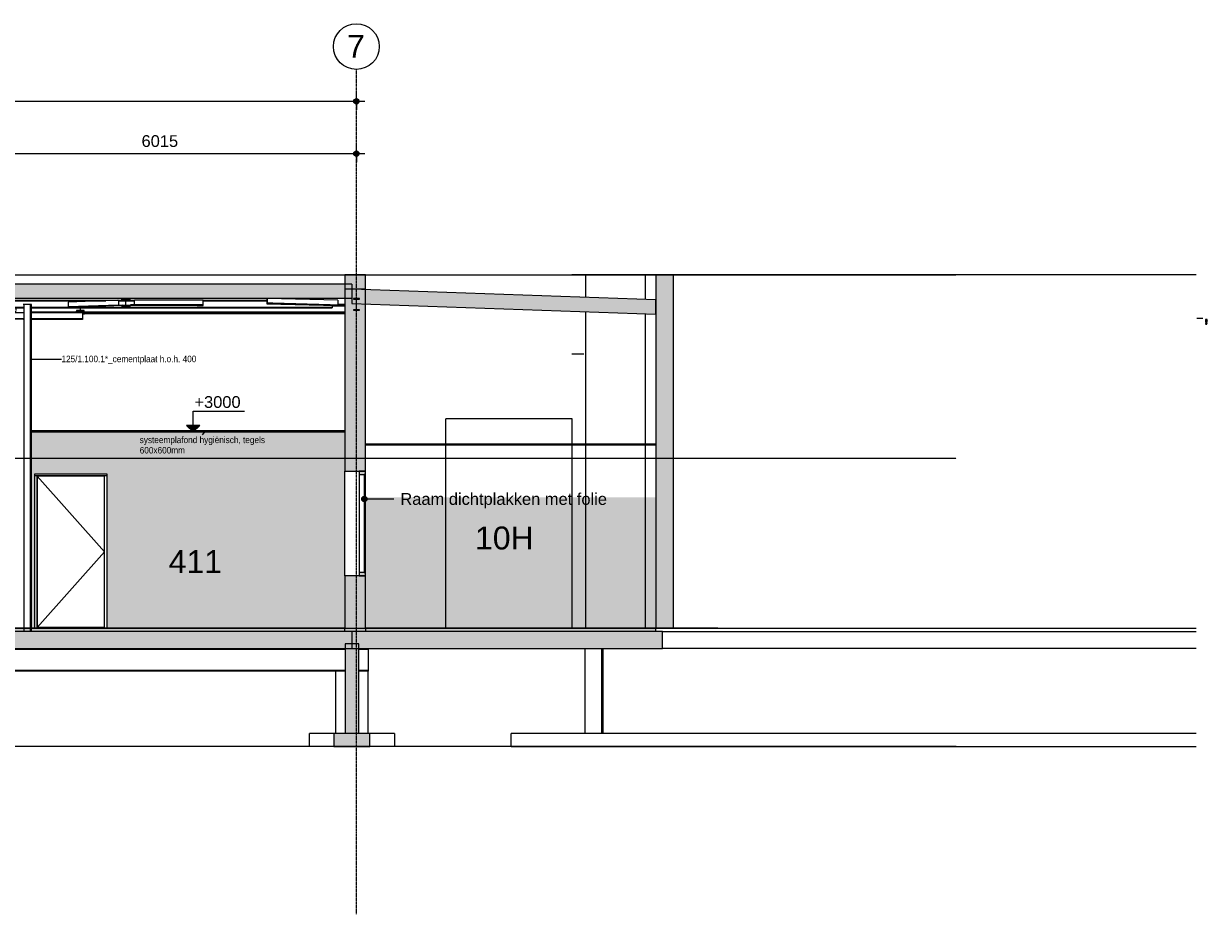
# Model space of a CAD drawing. Header units: millimetres. Extents: x 36905 to 147345, y -4712 to 9242.
# Tile 8 of 8: x 129239 to 147345, y -4376 to 9242. Entities that reach past the tile are written whole.
import ezdxf

# ---------------------------------------------------------------- set-up
doc = ezdxf.new("R2010")
doc.units = ezdxf.units.MM
for name, pattern in [('Afbreeklijn', [9, 5, -2, 0, -2]), ('ARC Grid Line', [22.225, 12.7, -3.175, 3.175, -3.175]), ('ARC Level Line', [32, 6, -5, 16, -5])]:
    doc.linetypes.add(name, pattern=pattern)
for name, color, linetype, lineweight in [('A--A23__Vloeren', 8, 'Continuous', 9), ('A--A2__Ruwbouw', 8, 'Continuous', 9), ('A--A45__Plafondafwerkingen', 8, 'Continuous', 9), ('A--AR9__AlgVoorz', 1, 'Continuous', 9), ('A--L$01A__Algemeen', 7, 'Continuous', 9), ('A--L$07A__Stramien', 1, 'Continuous', 13), ('A--L21__Buitenwanden', 3, 'Continuous', 9), ('A--L22__Binnenwanden', 2, 'Continuous', 9), ('A--L23__Vloeren', 3, 'Continuous', 9), ('A--L28__Hoofddraagconstructies', 3, 'Continuous', 9), ('A--L3__Afbouw', 2, 'Continuous', 9), ('A--L45__Plafondafwerkingen', 1, 'Continuous', 9), ('A--LD20__DetailPenFijn', 2, 'Continuous', 20), ('A--LD30__DetailPenMiddel', 3, 'Continuous', 9), ('A--LR9__AlgVoorz', 7, 'Continuous', 9), ('A--M$01A__Algemeen', 1, 'Continuous', 13), ('A--M$01A__Algemeen-100', 1, 'Continuous', 13), ('A--T$01A__Algemeen', 1, 'Continuous', 13), ('A--T$07A__Stramien', 1, 'Continuous', 13), ('A--TR9__AlgVoorz', 1, 'Continuous', 13)]:
    doc.layers.add(name, color=color, linetype=linetype, lineweight=lineweight)
doc.styles.add('Arial', font='arial.ttf', dxfattribs={"height": 180})
doc.styles.add('Arial_1', font='arial.ttf', dxfattribs={"height": 350})
doc.styles.add('Arial_3', font='arial.ttf', dxfattribs={"width": 0.9, "height": 100})
doc.styles.add('Arial_4', font='arial.ttf', dxfattribs={"height": 2.5})
doc.styles.add('Arial_5', font='arial.ttf', dxfattribs={"height": 3.5})
doc.styles.add('Arial_B', font='arial.ttf', dxfattribs={"height": 3.5})
doc.dimstyles.new('00_ARC_dimension_1_8mm', dxfattribs={"dimscale": 304.8, "dimtxt": 183.646692, "dimasz": 1.049869, "dimexe": 0.426509, "dimexo": 0.0625, "dimgap": 0.164042, "dimtad": 1, "dimdec": 0, "dimzin": 0, "dimdsep": 46, "dimtxsty": 'Arial', "dimblk1": 'DOTSMALL', "dimblk2": 'DOTSMALL', "dimsah": 1, "dimcen": 0.09, "dimdle": 0.426509, "dimadec": 3, "dimazin": 0, "dimtfac": 1, "dimtdec": 4, "dimtix": 1, "dimtmove": 0, "dimatfit": 3, "dimfxl": 0.426509, "dimfxlon": 1, "dimtvp": 1, "dimtolj": 1, "dimtzin": 0, "dimarcsym": 2})

# ---------------------------------------------------------------- blocks, each defined once
blk = doc.blocks.new('32_WI_WB_fixed glass - Ontwerpraam-2250316-DO - Doorsnede B')
at = {"layer": 'A--L3__Afbouw'}
h = blk.add_hatch(color=9, dxfattribs=at)
h.paths.add_polyline_path([(52573, 800), (52573, 850), (52473, 850), (52473, 800), (52552, 800)])
h.paths.add_polyline_path([(52573, 2350), (52573, 2400), (52473, 2400), (52473, 2350), (52552, 2350)])
blk.add_hatch(color=9, dxfattribs=at).paths.add_polyline_path([(52573, 850), (52573, 2350), (52552, 2350), (52552, 850)])
for p, q in [((52473, 2400), (52473, 2350)), ((52573, 2400), (52473, 2400)), ((52573, 2350), (52573, 2400)), ((52473, 2350), (52573, 2350)), ((52473, 2350), (52473, 850)), ((52573, 2350), (52552, 2350)), ((52552, 2350), (52552, 850)), ((52573, 850), (52573, 2350)), ((52473, 850), (52473, 800)), ((52573, 850), (52473, 850)), ((52473, 800), (52573, 800)), ((52552, 850), (52573, 850)), ((52573, 800), (52573, 850))]:
    blk.add_line(p, q, dxfattribs=at)
blk = doc.blocks.new('28-11_ARC_staal_balk_IPE - IPE180-1747079-DO - Doorsnede B')
at = {"layer": 'A--L28__Hoofddraagconstructies'}
for p, q in [((52478, 5040), (52387, 5040)), ((52387, 5040), (52387, 5032)), ((52387, 5032), (52430, 5032)), ((52430, 5032), (52430, 4868)), ((52435, 4868), (52435, 5032)), ((52435, 5032), (52478, 5032)), ((52478, 5032), (52478, 5040)), ((52430, 4868), (52387, 4868)), ((52387, 4868), (52387, 4860)), ((52387, 4860), (52478, 4860)), ((52478, 4868), (52435, 4868)), ((52478, 4860), (52478, 4868))]:
    blk.add_line(p, q, dxfattribs=at)
blk = doc.blocks.new('28_SFO_staal_balk_HEA - HEA 120-2691583-DO - Doorsnede B')
at = {"layer": 'A--L28__Hoofddraagconstructies'}
for p, q in [((22456, 5007), (22456, 5015)), ((22456, 5015), (26584, 5014)), ((22456, 4909), (22456, 5007)), ((22456, 5007), (26584, 5006)), ((22456, 4901), (22456, 4909)), ((22456, 4909), (22493, 4909)), ((22456, 4901), (22493, 4901)), ((24335, 4901), (28413, 4900)), ((24469, 4909), (28413, 4908)), ((28318, 5014), (28327, 5014)), ((28318, 5006), (28327, 5006)), ((28422, 4908), (30361, 4908)), ((28422, 4900), (30361, 4900)), ((30270, 5014), (32564, 5014)), ((30270, 5006), (32564, 5006)), ((30366, 4908), (32261, 4908)), ((30366, 4900), (32261, 4900)), ((32266, 4908), (32661, 4908)), ((32266, 4900), (32661, 4900)), ((32666, 4908), (33490, 4908)), ((32666, 4900), (33490, 4900)), ((33495, 4908), (34413, 4908)), ((33495, 4900), (34413, 4900)), ((34318, 5014), (34327, 5014)), ((34318, 5006), (34327, 5006)), ((34422, 4908), (36278, 4908)), ((34422, 4900), (36490, 4900)), ((34507, 5014), (34567, 5014)), ((34507, 5006), (34567, 5006)), ((34634, 5014), (40193, 5014)), ((35147, 5006), (39680, 5006)), ((36329, 4908), (36490, 4908)), ((36495, 4908), (37690, 4908)), ((36495, 4900), (37690, 4900)), ((37695, 4908), (38458, 4908)), ((37695, 4900), (39192, 4900)), ((38494, 4908), (39192, 4908)), ((39197, 4908), (40413, 4908)), ((39197, 4900), (40413, 4900)), ((40317, 5014), (40327, 5014)), ((40317, 5006), (40327, 5006)), ((40422, 4908), (42086, 4908)), ((40422, 4900), (42086, 4900)), ((40507, 5014), (46171, 5013)), ((42091, 4908), (43628, 4907)), ((42091, 4900), (43628, 4899)), ((42271, 5005), (45663, 5005)), ((43748, 4907), (44462, 4907)), ((43748, 4899), (44728, 4899)), ((44474, 4907), (44728, 4907)), ((44848, 4907), (44887, 4907)), ((44848, 4899), (44887, 4899)), ((45012, 4907), (46413, 4907)), ((45012, 4899), (46413, 4899)), ((46422, 4907), (47341, 4907)), ((46422, 4899), (47341, 4899)), ((47217, 5013), (48848, 5013)), ((47217, 5005), (48605, 5005)), ((47466, 4907), (48025, 4907)), ((47466, 4899), (48210, 4899)), ((48189, 4907), (48210, 4907)), ((48215, 4907), (48848, 4907)), ((48215, 4899), (52060, 4899)), ((48795, 5005), (48905, 5005)), ((48910, 5005), (49041, 5005)), ((48968, 5013), (49041, 5013)), ((48968, 4907), (52060, 4907)), ((50092, 5013), (51065, 5013)), ((50092, 5005), (51065, 5005)), ((52060, 4933), (52060, 4907)), ((52060, 4907), (52060, 4899))]:
    blk.add_line(p, q, dxfattribs=at)
blk = doc.blocks.new('28_SFO_staal_balk_HEA - HEA 120-2076416-DO - Doorsnede B')
at = {"layer": 'A--L28__Hoofddraagconstructies'}
blk.add_hatch(color=9, dxfattribs=at).paths.add_polyline_path([(48861, 4924), (48968, 4924), (48968, 4932), (48910, 4932), (48910, 5030), (48968, 5030), (48968, 5038), (48848, 5038), (48848, 5030), (48905, 5030), (48905, 4932), (48848, 4931), (48848, 4924), (48861, 4924)])
for p, q in [((48848, 5038), (48848, 5030)), ((48968, 5038), (48848, 5038)), ((48848, 5030), (48905, 5030)), ((48848, 5006), (48848, 5030)), ((48905, 5006), (48848, 5006)), ((48905, 4932), (48848, 4932)), ((48848, 4932), (48848, 4924)), ((48848, 4924), (48968, 4924)), ((48848, 4924), (48848, 4900)), ((48968, 4900), (48848, 4900)), ((48905, 5030), (48905, 4932)), ((48910, 4932), (48910, 5030)), ((48910, 5030), (48968, 5030)), ((48968, 5006), (48910, 5006)), ((48968, 4932), (48910, 4932)), ((48968, 5030), (48968, 5038)), ((48968, 5030), (48968, 5006)), ((48968, 4924), (48968, 4932)), ((48968, 4924), (48968, 4900))]:
    blk.add_line(p, q, dxfattribs=at)
blk = doc.blocks.new('28-11_ARC_staal_balk_L - L80x8-2063039-DO - Doorsnede B')
at = {"layer": 'A--L28__Hoofddraagconstructies'}
blk.add_hatch(color=9, dxfattribs=at).paths.add_polyline_path([(48025, 4904), (48112, 4904), (48112, 4912), (48034, 4912), (48034, 4984), (48025, 4984), (48025, 4907)])
for p, q in [((48787, 5012), (48025, 4984)), ((48034, 4984), (48025, 4984)), ((48025, 4984), (48025, 4904)), ((48025, 4904), (48112, 4904)), ((48795, 5012), (48034, 4984)), ((48034, 4912), (48034, 4984)), ((48795, 4940), (48034, 4912)), ((48112, 4912), (48034, 4912)), ((48861, 4940), (48112, 4912)), ((48848, 4931), (48112, 4904)), ((48112, 4904), (48112, 4912)), ((48787, 5012), (48795, 5012)), ((48795, 5012), (48795, 4940)), ((48795, 4940), (48861, 4940)), ((48861, 4940), (48861, 4932))]:
    blk.add_line(p, q, dxfattribs=at)
blk = doc.blocks.new('28-11_ARC_staal_balk_L - L80x8-2062124-DO - Doorsnede B')
at = {"layer": 'A--L28__Hoofddraagconstructies'}
blk.add_hatch(color=9, dxfattribs=at).paths.add_polyline_path([(50092, 4933), (50092, 5013), (50083, 5013), (50083, 4941), (49999, 4941), (49999, 4933), (50083, 4933)])
for p, q in [((48979, 4933), (48979, 4941)), ((48979, 4941), (49041, 4941)), ((49999, 4941), (48979, 4941)), ((49999, 4933), (48979, 4933)), ((49041, 4941), (49041, 5013)), ((49041, 5013), (49048, 5013)), ((50083, 5013), (49041, 5013)), ((50083, 4941), (49999, 4941)), ((49999, 4941), (49999, 4933)), ((49999, 4933), (50092, 4933)), ((50092, 5013), (50083, 5013)), ((50083, 5013), (50083, 4941)), ((50092, 4933), (50092, 5013))]:
    blk.add_line(p, q, dxfattribs=at)
blk = doc.blocks.new('28-11_ARC_staal_balk_L - L80x8-2076420-DO - Doorsnede B')
at = {"layer": 'A--L28__Hoofddraagconstructies'}
blk.add_hatch(color=9, dxfattribs=at).paths.add_polyline_path([(51157, 4958), (51157, 4966), (51074, 4966), (51074, 5038), (51065, 5038), (51065, 4958), (51074, 4958)])
for p, q in [((51074, 5038), (51065, 5038)), ((51065, 5038), (51065, 4958)), ((51065, 4958), (51157, 4958)), ((51065, 4958), (52141, 4932)), ((51074, 4966), (51074, 5038)), ((52148, 5012), (51074, 5038)), ((51157, 4966), (51074, 4966)), ((51157, 4958), (51157, 4966)), ((52211, 4940), (51157, 4966)), ((52210, 4932), (51157, 4958)), ((52210, 4932), (52141, 4932)), ((52148, 5012), (52148, 4942)), ((52211, 4940), (52210, 4932))]:
    blk.add_line(p, q, dxfattribs=at)
blk = doc.blocks.new('28_SFO_staal_balk_HEA - HEA 120-1799947-DO - Doorsnede B')
at = {"layer": 'A--L28__Hoofddraagconstructies'}
for p, q in [((52253, 4807), (48245, 4807)), ((52253, 4815), (48273, 4815))]:
    blk.add_line(p, q, dxfattribs=at)
blk = doc.blocks.new('28_SFO_staal_balk_HEA - HEA 120-V10-DO - Doorsnede B')
at = {"layer": 'A--L28__Hoofddraagconstructies'}
for p, q in [((47233, 4855), (47233, 4899)), ((52060, 4929), (52253, 4929)), ((52253, 4937), (52210, 4937)), ((52253, 4823), (48245, 4823)), ((52253, 4831), (48273, 4831))]:
    blk.add_line(p, q, dxfattribs=at)
blk = doc.blocks.new('28_SFO_staal_balk_HEA - HEA 120-2055809-DO - Doorsnede B')
at = {"layer": 'A--L28__Hoofddraagconstructies'}
for p, q in [((48210, 4908), (48210, 4856)), ((48215, 4856), (48215, 4908)), ((48210, 4856), (48153, 4856)), ((48153, 4856), (48153, 4848)), ((48153, 4848), (48273, 4848)), ((48153, 4833), (48153, 4848)), ((48273, 4856), (48215, 4856)), ((48273, 4848), (48273, 4856)), ((48273, 4795), (48273, 4848))]:
    blk.add_line(p, q, dxfattribs=at)
blk = doc.blocks.new('28_SF_precast concrete beam - 350x500-1791081-DO - Doorsnede B')
at = {"layer": 'A--L28__Hoofddraagconstructies'}
for p, q in [((21984, -325), (21984, -310)), ((21984, -310), (22032, -310)), ((21984, -645), (21984, -325)), ((22234, -325), (21984, -325)), ((52258, -325), (22334, -325)), ((52613, -325), (52468, -325)), ((52613, -310), (52613, -325)), ((52613, -325), (52613, -645)), ((21984, -660), (21984, -645)), ((21984, -645), (22234, -645)), ((22334, -645), (52258, -645)), ((28049, -660), (22484, -660)), ((34049, -660), (28549, -660)), ((40049, -660), (34549, -660)), ((46049, -660), (40549, -660)), ((52113, -660), (46549, -660)), ((52468, -645), (52613, -645)), ((52613, -645), (52613, -660))]:
    blk.add_line(p, q, dxfattribs=at)
blk = doc.blocks.new('28_SFO_staal_balk_HEA - HEA 120-2063680-DO - Doorsnede B')
at = {"layer": 'A--L28__Hoofddraagconstructies'}
for p, q in [((46520, 4828), (46520, 4836)), ((47233, 4835), (46520, 4836)), ((46520, 4730), (46520, 4828)), ((46520, 4828), (47341, 4827)), ((46520, 4722), (46520, 4730)), ((47341, 4729), (46520, 4730)), ((47341, 4721), (46520, 4722)), ((48245, 4833), (47466, 4835)), ((47466, 4827), (48245, 4825)), ((48245, 4727), (47466, 4729)), ((48244, 4719), (47466, 4721)), ((48245, 4727), (48244, 4719)), ((48245, 4833), (48245, 4825)), ((48245, 4825), (48245, 4727))]:
    blk.add_line(p, q, dxfattribs=at)
blk = doc.blocks.new('N_frame_border_rebate_single_brickmold_2sided - jamb_border-2542699-DO - Doorsnede B')
at = {"layer": 'A--L$01A__Algemeen'}
for p, q in [((23011, 0), (23011, 2327)), ((23044, 2327), (23011, 2327)), ((23044, 2327), (23044, 0)), ((23046, 2310), (23044, 2310)), ((23061, 10), (23061, 0))]:
    blk.add_line(p, q, dxfattribs=at)
blk = doc.blocks.new('N_frame_border_rebate_single_brickmold_2sided - jamb_border-2542700-DO - Doorsnede B')
at = {"layer": 'A--L$01A__Algemeen'}
for p, q in [((24078, 2310), (24076, 2310)), ((24111, 2327), (24078, 2327)), ((24078, 0), (24078, 2327)), ((24111, 2327), (24111, 0)), ((24061, 0), (24061, 10))]:
    blk.add_line(p, q, dxfattribs=at)
blk = doc.blocks.new('N_door_leaf_single_generic - N_door_leaf_single_generic-2639612-DO - Doorsnede B')
at = {"layer": 'A--L3__Afbouw', "lineweight": 15}
for p, q in [((23046, 2325), (23046, 10)), ((24076, 2325), (23046, 2325)), ((24076, 10), (24076, 2325)), ((24076, 10), (23046, 10))]:
    blk.add_line(p, q, dxfattribs=at)
blk = doc.blocks.new('N_frame_border_rebate_single_brickmold_2sided - head-2542189-DO - Doorsnede B')
at = {"layer": 'A--L$01A__Algemeen'}
for p, q in [((23011, 2327), (23011, 2360)), ((23011, 2360), (24111, 2360)), ((24111, 2360), (24111, 2327)), ((24111, 2327), (23011, 2327)), ((23046, 2310), (23044, 2310)), ((24078, 2310), (24076, 2310))]:
    blk.add_line(p, q, dxfattribs=at)
blk = doc.blocks.new('N_operation - N_operation-2542180-DO - Doorsnede B')
at = {"layer": 'A--L$01A__Algemeen'}
for p, q in [((23046, 2325), (24076, 1168)), ((24076, 1168), (23046, 10)), ((24076, 10), (23046, 10))]:
    blk.add_line(p, q, dxfattribs=at)
blk = doc.blocks.new('Grid - 3_5mm-18301-DO - Doorsnede B')
at = {"layer": 'A--T$07A__Stramien'}
blk.add_circle((22402, 8892), 350, dxfattribs=at)
blk = doc.blocks.new('DIMBLOCK19-DO - Doorsnede B')
at = {"layer": 'A--M$01A__Algemeen-100'}
h = blk.add_hatch(color=256, dxfattribs=at)
edge = h.paths.add_edge_path()
edge.add_arc((128309, 7254), 40, 0, 360)
h = blk.add_hatch(color=256, dxfattribs=at)
edge = h.paths.add_edge_path()
edge.add_arc((134324, 7254), 40, 0, 360)
for p, q in [((128309, 7254), (128309, 7384)), ((134454, 7254), (128309, 7254)), ((128309, 7254), (128309, 7124)), ((134324, 7254), (134324, 7384)), ((134324, 7254), (134324, 7124))]:
    blk.add_line(p, q, dxfattribs=at)
for centre in [(128309, 7254), (134324, 7254)]:
    blk.add_circle(centre, 40, dxfattribs=at)
at = {"layer": 'A--M$01A__Algemeen-100', "color": 0, "insert": (131040, 7537), "char_height": 180, "width": 664.52, "attachment_point": 1, "line_spacing_factor": 0.941778, "style": 'Arial'}
blk.add_mtext('6015', dxfattribs=at)
blk = doc.blocks.new('_DotSmall')
at = {"color": 0, "linetype": 'ByBlock', "const_width": 0.5}
blk.add_lwpolyline([(-0.0625, 0, 1), (0.0625, 0, 1)], format="xyb", close=True, dxfattribs=at)
blk = doc.blocks.new('DIMBLOCK24-DO - Doorsnede B')
at = {"layer": 'A--M$01A__Algemeen-100'}
h = blk.add_hatch(color=256, dxfattribs=at)
edge = h.paths.add_edge_path()
edge.add_arc((104294, 8054), 40, 0, 360)
h = blk.add_hatch(color=256, dxfattribs=at)
edge = h.paths.add_edge_path()
edge.add_arc((134324, 8054), 40, 0, 360)
for p, q in [((104294, 8054), (104294, 8184)), ((134324, 8054), (134324, 8184)), ((134454, 8054), (104164, 8054)), ((104294, 8054), (104294, 7924)), ((134324, 8054), (134324, 7924))]:
    blk.add_line(p, q, dxfattribs=at)
for centre in [(104294, 8054), (134324, 8054)]:
    blk.add_circle(centre, 40, dxfattribs=at)
at = {"layer": 'A--M$01A__Algemeen-100', "color": 0, "insert": (118963, 8337), "char_height": 180, "width": 830.65, "attachment_point": 1, "line_spacing_factor": 0.941778, "style": 'Arial'}
blk.add_mtext('30030', dxfattribs=at)

msp = doc.modelspace()

# ---------------------------------------------------------------- hatches: boundary and pattern name
at = {"layer": 'A--A23__Vloeren'}
for points in [[(132904.5, 5042.9), (134254.9, 5042.9), (134254.9, 5260.9), (104125.9, 5260.9), (104125.9, 5042.9), (131320.7, 5042.9)], [(138901.2, 4801.6), (138901.2, 5019.7), (134254.9, 5182), (134254.9, 4963.9), (138722.5, 4807.9)], [(137655.6, -50), (138900.6, -50), (138900.6, 0), (134464.9, 0), (134464.9, -50), (137623.2, -50)], [(131320.7, -310), (134254.9, -310), (134254.9, -50), (104128.9, -50), (104128.9, -310), (128153.3, -310)], [(138183, -310), (139001.8, -310), (139001.8, -50), (134254.9, -50), (134254.9, -310), (138090.5, -310)]]:
    msp.add_hatch(color=9, dxfattribs=at).paths.add_polyline_path(points)
h = msp.add_hatch(color=9, dxfattribs=at)
h.paths.add_polyline_path([(121719.5, -50), (134144.9, -50), (134144.9, 0), (119998.4, 0), (119998.4, -50), (121620.5, -50)])
h.paths.add_polyline_path([(113899.9, -50), (117388.4, -50), (117388.4, 0), (112365.9, 0), (112365.9, -50)])
h.paths.add_polyline_path([(117735.9, -50), (119650.9, -50), (119650.9, 0), (117735.9, 0)])
at = {"layer": 'A--A2__Ruwbouw'}
h = msp.add_hatch(color=9, dxfattribs=at)
h.paths.add_polyline_path([(134254.9, 5400), (134144.9, 5400), (134144.9, 5260.9), (134254.9, 5260.9)])
h.paths.add_polyline_path([(134254.9, 5182), (134464.9, 5182), (134464.9, 5400), (134254.9, 5400)])
for points in [[(139171.2, 0), (139171.2, 5400), (138900.6, 5400), (138900.6, 0)], [(134149.9, -1610), (134359.9, -1610), (134359.9, -310), (134149.9, -310), (134149.9, -660)], [(134504.9, -1810), (134529.9, -1810), (134529.9, -1610), (133979.9, -1610), (133979.9, -1810), (134488.2, -1810)]]:
    msp.add_hatch(color=9, dxfattribs=at).paths.add_polyline_path(points)
h = msp.add_hatch(color=9, dxfattribs=at)
h.paths.add_polyline_path([(134464.9, -50), (134464.9, 800), (134144.9, 800), (134144.9, -50), (134373.9, -50)])
h.paths.add_polyline_path([(134464.9, 2400), (134464.9, 4956.5), (134254.9, 4963.9), (134254.9, 5042.9), (134144.9, 5042.9), (134144.9, 2400), (134254.9, 2400)])
h.paths.add_polyline_path([(134464.9, 5174.7), (134464.9, 5182), (134254.9, 5182)])
at = {"layer": 'A--A45__Plafondafwerkingen'}
msp.add_hatch(color=9, dxfattribs=at).paths.add_polyline_path([(137693.9, 2800), (138900.6, 2800), (138900.6, 2815), (134464.9, 2815), (134464.9, 2800), (137668.9, 2800)])
at = {"layer": 'A--AR9__AlgVoorz'}
h = msp.add_hatch(color=7, dxfattribs=at)
h.paths.add_polyline_path([(130507.4, 0), (134144.9, 0), (134144.9, 3000), (129357.4, 3000), (129357.4, 0), (129407.4, 0), (129407.4, 2360), (130507.4, 2360), (130507.4, 610.5)])
h.paths.add_polyline_path([(129946.1, 0), (130457.4, 0), (130457.4, 10), (129457.4, 10), (129457.4, 0), (129941.1, 0)])
msp.add_hatch(color=7, dxfattribs=at).paths.add_polyline_path([(134464.9, 0), (138900.6, 0), (138900.6, 2000), (134464.9, 2000), (134464.9, 800)])
at = {"layer": 'A--L$01A__Algemeen'}
for color, points in [(256, [(147326, 4710.9), (147326, 4720.9), (147301, 4720.9), (147301, 4710.9)]), (256, [(147326, 4697.9), (147326, 4707.9), (147301, 4707.9), (147301, 4697.9)]), (31, [(147326, 4685), (147326, 4695), (147301, 4695), (147301, 4685)]), (9, [(147326, 4658.9), (147326, 4668.9), (147301, 4668.9), (147301, 4658.9)])]:
    msp.add_hatch(color=color, dxfattribs=at).paths.add_polyline_path(points)
at = {"layer": 'A--L$01A__Algemeen', "lineweight": 13}
msp.add_hatch(color=256, dxfattribs=at).paths.add_polyline_path([(131828.9, 3000), (131928.9, 3100), (131728.9, 3100)])
at = {"layer": 'A--T$01A__Algemeen'}
h = msp.add_hatch(color=250, dxfattribs=at)
edge = h.paths.add_edge_path()
edge.add_arc((134445.2, 1974.3), 40, 0, 360)

# ---------------------------------------------------------------- linework, layer by layer
at = {"layer": 'A--L$01A__Algemeen', "linetype": 'ARC Level Line', "lineweight": 13}
for p, q in [((100215.1, 5400), (143491.7, 5400)), ((100215.1, 2600), (143491.7, 2600)), ((100215.1, 0), (143491.7, 0)), ((143491.7, -1810), (100215.1, -1810))]:
    msp.add_line(p, q, dxfattribs=at)
at = {"layer": 'A--L$01A__Algemeen', "lineweight": 13}
for p, q in [((131828.9, 3317), (132615.4, 3317)), ((131828.9, 3000), (131828.9, 3317)), ((131928.9, 3100), (131728.9, 3100)), ((131728.9, 3100), (131828.9, 3000)), ((131828.9, 3000), (131928.9, 3100))]:
    msp.add_line(p, q, dxfattribs=at)
at = {"layer": 'A--L$07A__Stramien', "linetype": 'ARC Grid Line'}
msp.add_line((134323.9, -4376.2), (134323.9, 8541.7), dxfattribs=at)
at = {"layer": 'A--L21__Buitenwanden', "lineweight": 15}
for p, q in [((134464.9, 5400), (134144.9, 5400)), ((134144.9, 5400), (134144.9, 5182)), ((134464.9, 5182), (134464.9, 5400)), ((138900.6, 5400), (138900.6, 0)), ((139171.2, 5400), (138900.6, 5400)), ((139171.2, 0), (139171.2, 5400)), ((138900.6, 0), (139171.2, 0))]:
    msp.add_line(p, q, dxfattribs=at)
at = {"layer": 'A--L21__Buitenwanden'}
for p, q in [((138900.6, 5400), (137614.5, 5400)), ((137823.7, 5400), (137823.7, 5057.4)), ((138736.3, 5400), (138736.3, 5025.5)), ((147157.9, 5400), (139171.2, 5400)), ((137823.7, 4839.2), (137823.7, 2815)), ((138736.3, 4807.4), (138736.3, 2815)), ((137823.7, 2800), (137823.7, 0)), ((138736.3, 2800), (138736.3, 0))]:
    msp.add_line(p, q, dxfattribs=at)
at = {"layer": 'A--L22__Binnenwanden', "lineweight": 15}
for p, q in [((134464.9, 5182), (134144.9, 5182)), ((134144.9, 5182), (134144.9, 5042.9)), ((134464.9, 2400), (134464.9, 5182)), ((129357.4, 4950), (129232.4, 4950)), ((129244.9, -50), (129244.9, 4950)), ((129344.9, -50), (129344.9, 4950)), ((129357.4, -50), (129357.4, 4950)), ((134144.9, 5042.9), (134144.9, 2400)), ((134144.9, 2400), (134464.9, 2400)), ((134464.9, 800), (134144.9, 800)), ((134144.9, 800), (134144.9, 0)), ((134464.9, 0), (134464.9, 800)), ((134359.9, -240), (134149.9, -240)), ((134149.9, -240), (134149.9, -1610)), ((134359.9, -1610), (134359.9, -240)), ((133979.9, -1610), (133979.9, -1810)), ((134529.9, -1610), (133979.9, -1610)), ((134529.9, -1810), (134529.9, -1610)), ((133979.9, -1810), (134529.9, -1810))]:
    msp.add_line(p, q, dxfattribs=at)
at = {"layer": 'A--L22__Binnenwanden'}
for p, q in [((134144.9, 4950), (134039.4, 4950)), ((137802.2, 4189.6), (137614.5, 4189.6)), ((137623.2, 3200), (135689.9, 3200)), ((135689.9, 2815), (135689.9, 3200)), ((137623.2, 2815), (137623.2, 3200)), ((135689.9, 0), (135689.9, 2800)), ((137623.2, 0), (137623.2, 2800)), ((129407.4, 2360), (130507.4, 2360)), ((129407.4, 0), (129407.4, 2360)), ((130507.4, 2360), (130507.4, 0)), ((134144.9, 800), (134144.9, 2400)), ((137816.5, -310), (137816.5, -1610)), ((138077.3, -1610), (138077.3, -310)), ((138090.5, -310), (138090.5, -1610)), ((134149.9, -660), (134004.9, -660)), ((134004.9, -660), (134004.9, -1610)), ((134504.9, -660), (134359.9, -660)), ((134504.9, -1610), (134504.9, -660)), ((133604.9, -1810), (133604.9, -1610)), ((133979.9, -1610), (133604.9, -1610)), ((134904.9, -1610), (134529.9, -1610)), ((134904.9, -1610), (134904.9, -1810)), ((136691.9, -1810), (136691.9, -1610)), ((147157.9, -1610), (136691.9, -1610)), ((133979.9, -1810), (133604.9, -1810)), ((134904.9, -1810), (134529.9, -1810)), ((136691.9, -1810), (147157.9, -1810))]:
    msp.add_line(p, q, dxfattribs=at)
at = {"layer": 'A--L23__Vloeren', "lineweight": 15}
for p, q in [((134254.9, 5260.9), (104125.9, 5260.9)), ((134254.9, 5260.9), (134254.9, 5042.9)), ((138901.2, 5019.7), (134254.9, 5182)), ((104125.9, 5042.9), (134254.9, 5042.9)), ((134254.9, 5042.9), (134254.9, 4963.9)), ((134254.9, 4963.9), (138901.2, 4801.6)), ((138901.2, 4801.6), (138901.2, 5019.7)), ((134144.9, 0), (112365.9, 0)), ((134144.9, -50), (134144.9, 0)), ((138900.6, 0), (134464.9, 0)), ((134464.9, 0), (134464.9, -50)), ((138900.6, -50), (138900.6, 0)), ((139001.8, -50), (104128.9, -50)), ((134254.9, -50), (134254.9, -310)), ((139001.8, -310), (139001.8, -50)), ((104243.9, -310), (139001.8, -310))]:
    msp.add_line(p, q, dxfattribs=at)
at = {"layer": 'A--L23__Vloeren'}
for p, q in [((139001.8, -50), (147157.9, -50)), ((147157.9, -310), (139001.8, -310))]:
    msp.add_line(p, q, dxfattribs=at)
at = {"layer": 'A--L45__Plafondafwerkingen', "lineweight": 15}
for p, q in [((134144.9, 3015), (129357.4, 3015)), ((129357.4, 3000), (134144.9, 3000)), ((138901.2, 2815), (134464.9, 2815)), ((134464.9, 2800), (138901.2, 2800)), ((138901.2, 2800), (138901.2, 2815))]:
    msp.add_line(p, q, dxfattribs=at)
at = {"layer": 'A--LD20__DetailPenFijn'}
for p, q in [((147326, 4720.9), (147301, 4720.9)), ((147301, 4720.9), (147301, 4710.9)), ((147301, 4710.9), (147326, 4710.9)), ((147326, 4707.9), (147301, 4707.9)), ((147301, 4707.9), (147301, 4697.9)), ((147326, 4710.9), (147326, 4720.9)), ((147326, 4697.9), (147326, 4707.9)), ((147301, 4697.9), (147326, 4697.9)), ((147326, 4695), (147301, 4695)), ((147301, 4695), (147301, 4685)), ((147301, 4685), (147326, 4685)), ((147326, 4668.9), (147301, 4668.9)), ((147301, 4668.9), (147301, 4658.9)), ((147301, 4658.9), (147326, 4658.9)), ((147326, 4685), (147326, 4695)), ((147326, 4658.9), (147326, 4668.9))]:
    msp.add_line(p, q, dxfattribs=at)
at = {"layer": 'A--LD30__DetailPenMiddel', "linetype": 'Afbreeklijn', "lineweight": 100}
msp.add_line((147301, 4676.9), (147326, 4676.9), dxfattribs=at)
at = {"layer": 'A--LD30__DetailPenMiddel'}
msp.add_line((139171.2, 0), (147157.9, 0), dxfattribs=at)
at = {"layer": 'A--LR9__AlgVoorz', "flags": 128}
msp.add_lwpolyline([(127739.9, 0), (130629.9, 0), (129294.9, 0), (128103.3, 0)], dxfattribs=at)
for points in [[(130839.9, 0), (134144.9, 0), (130402.3, 0), (129357.4, 0), (130754.9, 0)], [(134649.9, 0), (134464.9, 0), (139744.9, 0), (139849.9, 0), (138736.3, 0), (138003.9, 0), (137823.7, 0), (137812.9, 0), (137623.2, 0), (135689.9, 0), (135549.9, 0)]]:
    msp.add_lwpolyline(points, close=True, dxfattribs=at)
at = {"layer": 'A--T$01A__Algemeen'}
for p, q in [((129330.5, 4111.8), (129815.9, 4111.8)), ((132009.1, 3006.1), (131964.6, 2954.2))]:
    msp.add_line(p, q, dxfattribs=at)
at = {"layer": 'A--T$01A__Algemeen', "color": 250}
msp.add_line((134445.2, 1974.3), (134896.1, 1974.3), dxfattribs=at)
msp.add_circle((134445.2, 1974.3), 40, dxfattribs=at)

# ---------------------------------------------------------------- block references
at = {"layer": 'A--L$01A__Algemeen'}
for name in ['N_frame_border_rebate_single_brickmold_2sided - head-2542189-DO - Doorsnede B', 'N_frame_border_rebate_single_brickmold_2sided - jamb_border-2542699-DO - Doorsnede B', 'N_operation - N_operation-2542180-DO - Doorsnede B', 'N_frame_border_rebate_single_brickmold_2sided - jamb_border-2542700-DO - Doorsnede B']:
    msp.add_blockref(name, (106396.2, 0), dxfattribs=at)
at = {"layer": 'A--L28__Hoofddraagconstructies'}
for name in ['28_SFO_staal_balk_HEA - HEA 120-2691583-DO - Doorsnede B', '28_SFO_staal_balk_HEA - HEA 120-V10-DO - Doorsnede B', '28-11_ARC_staal_balk_L - L80x8-2063039-DO - Doorsnede B', '28_SFO_staal_balk_HEA - HEA 120-2055809-DO - Doorsnede B', '28_SFO_staal_balk_HEA - HEA 120-2076416-DO - Doorsnede B', '28-11_ARC_staal_balk_L - L80x8-2062124-DO - Doorsnede B', '28-11_ARC_staal_balk_L - L80x8-2076420-DO - Doorsnede B', '28-11_ARC_staal_balk_IPE - IPE180-1747079-DO - Doorsnede B', '28_SFO_staal_balk_HEA - HEA 120-2063680-DO - Doorsnede B', '28_SFO_staal_balk_HEA - HEA 120-1799947-DO - Doorsnede B', '28_SF_precast concrete beam - 350x500-1791081-DO - Doorsnede B']:
    msp.add_blockref(name, (81891.7, 0), dxfattribs=at)
at = {"layer": 'A--L3__Afbouw'}
for name, p in [('32_WI_WB_fixed glass - Ontwerpraam-2250316-DO - Doorsnede B', (81891.7, 0)), ('N_door_leaf_single_generic - N_door_leaf_single_generic-2639612-DO - Doorsnede B', (106396.2, 0))]:
    msp.add_blockref(name, p, dxfattribs=at)
at = {"layer": 'A--T$07A__Stramien'}
msp.add_blockref('Grid - 3_5mm-18301-DO - Doorsnede B', (111921.7, 0), dxfattribs=at)

# ---------------------------------------------------------------- texts
at = {"layer": 'A--L$01A__Algemeen', "lineweight": 13, "insert": (131848.3, 3546.8), "char_height": 180, "width": 843.994, "attachment_point": 1, "line_spacing_factor": 0.941778, "style": 'Arial'}
msp.add_mtext('+3000', dxfattribs=at)
at = {"layer": 'A--T$01A__Algemeen', "color": 7, "attachment_point": 1}
for s, insert, char_height, width, style in [('\\LAlle maatvoering in het werk te controleren', (147168.9, 4741.8), 3.5, 123.781, 'Arial_B'), ('Legenda DO', (147301, 4732.2), 3.5, 34.232, 'Arial_5'), ('in scope', (147327.3, 4717.2), 2.5, 15.633, 'Arial_4'), ('vtw scope', (147327.3, 4691.2), 2.5, 18.84, 'Arial_4'), ('scope regio', (147327.3, 4678.2), 2.5, 21.886, 'Arial_4'), ('uit scope', (147327.3, 4704.2), 2.5, 16.835, 'Arial_4'), ('Bestaand', (147327.3, 4665.2), 2.5, 17.717, 'Arial_4'), ('Raam dichtplakken met folie', (134996.1, 2064.3), 180, 3679.746, 'Arial')]:
    msp.add_mtext(s, dxfattribs=dict(at, insert=insert, char_height=char_height, width=width, style=style))
at = {"layer": 'A--T$01A__Algemeen', "char_height": 100, "attachment_point": 1, "style": 'Arial_3'}
for s, insert, width in [('125/1.100.1*_cementplaat h.o.h. 400', (129815.9, 4165.7), 2503.67), ('systeemplafond hygiënisch, tegels', (131011.9, 2928.5), 2301.645), ('600x600mm', (131011.9, 2769.8), 822.531)]:
    msp.add_mtext(s, dxfattribs=dict(at, insert=insert, width=width))
at = {"layer": 'A--T$07A__Stramien', "insert": (134181.3, 9070.5), "char_height": 350, "width": 336.709, "attachment_point": 1, "style": 'Arial_1'}
msp.add_mtext('7', dxfattribs=at)
at = {"layer": 'A--TR9__AlgVoorz', "char_height": 350, "attachment_point": 1, "style": 'Arial_1'}
for s, insert, width in [('10H', (136137.1, 1553), 1106.329), ('411', (131454.6, 1192.5), 1010.126)]:
    msp.add_mtext(s, dxfattribs=dict(at, insert=insert, width=width))

# ---------------------------------------------------------------- dimensions: what is measured, and where the dimension line sits
at = {"layer": 'A--M$01A__Algemeen'}
for base, p1, p2, override, picture, middle in [((104293.9, 8053.7), (134323.9, 7923.7), (104293.9, 7923.7), {"dimpost": '<>', "dimfxl": 30030}, 'DIMBLOCK24-DO - Doorsnede B', (119308.9, 8195.7)), ((128308.9, 7253.7), (134323.9, 7123.7), (128308.9, 7123.7), {"dimpost": '<>', "dimfxl": 6015}, 'DIMBLOCK19-DO - Doorsnede B', (131316.4, 7395.6))]:
    dim = msp.add_linear_dim(base=base, p1=p1, p2=p2, dimstyle='00_ARC_dimension_1_8mm', override=override, dxfattribs=at)
    dim.commit()
    dim.dimension.update_dxf_attribs({"geometry": picture, "text_midpoint": middle})

doc.saveas('drawing.dxf')
